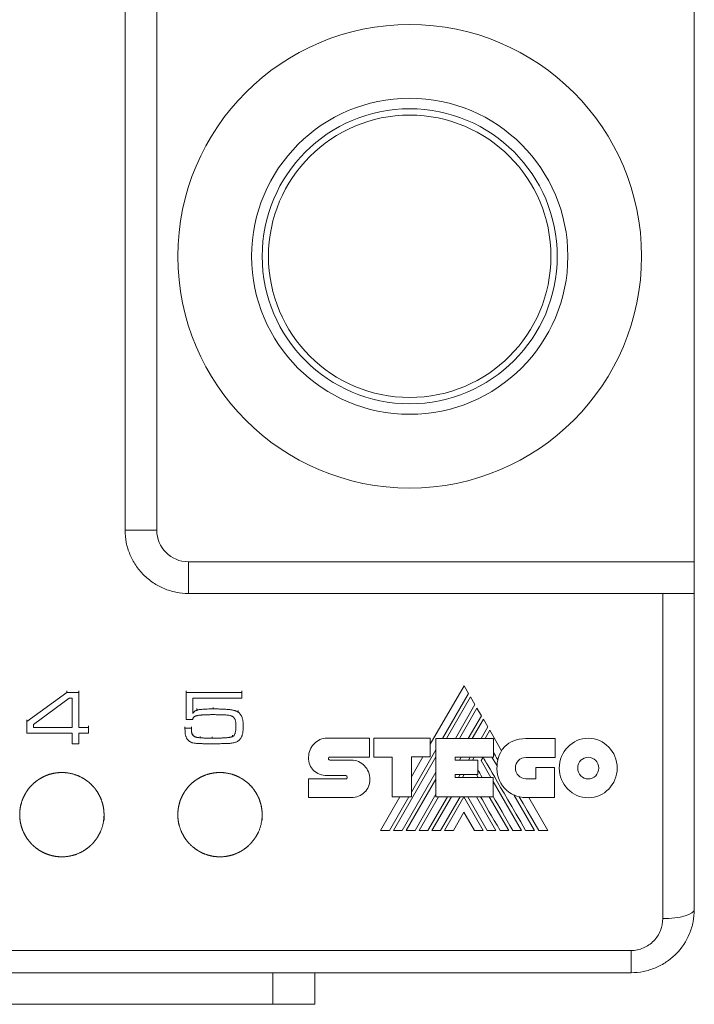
# Model space of a CAD drawing. Header units: millimetres. Extents: x 72 to 355, y 122 to 200.
# Tile 3 of 5: x 208 to 240, y 122 to 168. Entities that reach past the tile are written whole.
import ezdxf

# ---------------------------------------------------------------- set-up
doc = ezdxf.new("R2010")
doc.units = ezdxf.units.MM
doc.linetypes.add('PHANTOM', pattern=[12.7, 6.35, -1.27, 1.27, -1.27, 1.27, -1.27])
doc.layers.add('___VS___', color=7, linetype='Continuous', lineweight=15)

msp = doc.modelspace()

# ---------------------------------------------------------------- linework, layer by layer
at = {"color": 7, "linetype": 'Continuous', "lineweight": 15}
for p, q in [((214.926, 200.046), (214.926, 144.046)), ((213.426, 198.995), (213.426, 144.046)), ((240.426, 142.546), (240.426, 197.046)), ((214.926, 144.046), (213.426, 144.046)), ((216.426, 142.546), (216.426, 141.046)), ((216.426, 142.546), (240.426, 142.546)), ((240.426, 142.546), (240.426, 141.046)), ((216.426, 141.046), (238.926, 141.046)), ((238.926, 125.615), (238.926, 141.046)), ((240.426, 141.046), (240.426, 126.046)), ((229.503, 136.663), (227.9, 133.889)), ((229.717, 136.297), (229.503, 136.663)), ((208.769, 134.972), (210.662, 136.341)), ((210.778, 136.07), (209.082, 134.823)), ((210.662, 136.418), (210.662, 136.341)), ((210.662, 136.341), (211.235, 136.341)), ((210.922, 136.07), (210.778, 136.07)), ((210.922, 134.684), (210.922, 136.07)), ((211.235, 136.418), (211.235, 136.341)), ((211.235, 136.341), (211.235, 134.684)), ((216.321, 136.418), (216.321, 136.341)), ((216.321, 136.341), (218.96, 136.341)), ((216.321, 135.056), (216.321, 136.341)), ((218.96, 136.07), (216.634, 136.07)), ((216.634, 136.07), (216.634, 135.354)), ((218.96, 136.418), (218.96, 136.341)), ((218.96, 136.341), (218.96, 136.07)), ((228.487, 134.167), (229.717, 136.297)), ((229.812, 136.131), (228.678, 134.167)), ((230.021, 135.77), (229.812, 136.131)), ((216.831, 135.578), (216.831, 135.506)), ((217.596, 135.636), (217.596, 135.563)), ((229.095, 134.167), (230.021, 135.77)), ((230.114, 135.607), (229.284, 134.167)), ((230.325, 135.243), (230.114, 135.607)), ((216.634, 135.056), (216.321, 135.056)), ((218.787, 135.483), (218.787, 135.411)), ((229.703, 134.167), (230.325, 135.243)), ((230.419, 135.082), (229.891, 134.167)), ((230.632, 134.71), (230.419, 135.082)), ((208.769, 135.043), (208.769, 134.972)), ((208.769, 134.413), (208.769, 134.972)), ((209.082, 134.823), (209.082, 134.684)), ((209.082, 134.684), (210.922, 134.684)), ((211.235, 134.684), (211.686, 134.684)), ((211.686, 134.754), (211.686, 134.684)), ((211.686, 134.684), (211.686, 134.413)), ((216.264, 134.72), (216.264, 134.65)), ((216.264, 134.65), (216.569, 134.65)), ((216.569, 134.72), (216.569, 134.65)), ((219.03, 134.803), (219.03, 134.733)), ((230.317, 134.167), (230.632, 134.71)), ((210.922, 134.413), (208.769, 134.413)), ((210.922, 133.906), (210.922, 134.413)), ((211.686, 134.413), (211.235, 134.413)), ((211.235, 134.413), (211.235, 133.906)), ((216.644, 134.379), (216.644, 134.31)), ((216.989, 134.263), (216.989, 134.194)), ((217.555, 134.245), (217.555, 134.176)), ((218.517, 134.318), (218.517, 134.249)), ((223.012, 134.178), (225.026, 134.178)), ((225.026, 134.178), (225.026, 133.279)), ((225.226, 133.279), (225.226, 134.174)), ((225.226, 134.174), (227.9, 134.174)), ((227.9, 134.174), (227.9, 133.286)), ((228.171, 131.398), (228.171, 134.167)), ((228.171, 134.167), (230.903, 134.167)), ((230.723, 134.553), (230.5, 134.167)), ((231.283, 133.581), (230.723, 134.553)), ((230.903, 134.167), (230.903, 133.271)), ((232.428, 134.159), (233.83, 134.159)), ((233.83, 134.159), (233.83, 133.26)), ((211.235, 133.906), (210.922, 133.906)), ((223.128, 133.279), (225.026, 133.279)), ((226.095, 133.279), (225.226, 133.279)), ((226.095, 131.398), (226.095, 133.279)), ((226.155, 129.797), (228.171, 133.29)), ((227.009, 131.606), (228.171, 133.619)), ((227.9, 133.286), (227.009, 133.286)), ((227.009, 131.398), (227.009, 133.286)), ((227.552, 133.286), (227.009, 132.346)), ((229.078, 133.271), (230.903, 133.271)), ((229.078, 133.271), (229.078, 133.125)), ((229.289, 133.125), (229.374, 133.271)), ((229.713, 133.125), (229.798, 133.271)), ((229.898, 133.125), (229.983, 133.271)), ((230.316, 133.112), (230.408, 133.271)), ((230.829, 133.271), (231.067, 132.86)), ((233.83, 133.26), (232.428, 133.26)), ((223.132, 133.14), (224.155, 133.14)), ((229.078, 133.125), (230.165, 133.125)), ((230.165, 133.125), (230.165, 132.448)), ((230.316, 133.112), (230.779, 132.312)), ((232.912, 132.252), (232.912, 132.786)), ((232.912, 132.786), (233.8, 132.786)), ((233.8, 132.786), (233.8, 131.356)), ((222.129, 132.248), (223.899, 132.248)), ((223.899, 132.399), (223.014, 132.399)), ((226.572, 129.797), (228.171, 132.567)), ((229.078, 132.448), (230.165, 132.448)), ((229.078, 132.448), (229.078, 132.312)), ((229.078, 132.312), (230.888, 132.312)), ((229.242, 132.312), (229.321, 132.448)), ((229.429, 132.312), (229.507, 132.448)), ((230.09, 132.448), (230.168, 132.312)), ((230.888, 131.398), (230.888, 132.312)), ((232.428, 132.252), (232.912, 132.252)), ((226.764, 129.797), (228.171, 132.238)), ((230.888, 132.124), (232.233, 129.797)), ((224.155, 131.36), (222.129, 131.36)), ((226.461, 131.398), (225.536, 129.797)), ((225.965, 129.797), (226.889, 131.398)), ((226.095, 131.398), (227.009, 131.398)), ((227.178, 129.797), (228.171, 131.516)), ((227.367, 129.797), (228.292, 131.398)), ((227.785, 129.797), (228.712, 131.398)), ((227.976, 129.797), (228.901, 131.398)), ((228.171, 131.398), (230.888, 131.398)), ((228.394, 129.797), (229.322, 131.398)), ((228.583, 129.797), (229.499, 131.386)), ((230.415, 129.797), (229.499, 131.386)), ((230.606, 129.797), (229.677, 131.398)), ((230.092, 131.398), (231.019, 129.797)), ((230.697, 131.398), (231.624, 129.797)), ((231.865, 131.481), (232.838, 129.797)), ((233.8, 131.356), (232.436, 131.356)), ((233.47, 129.797), (232.569, 131.356)), ((229.499, 130.66), (228.997, 129.797)), ((229.499, 130.66), (229.998, 129.797)), ((183.426, 124.097), (237.426, 124.097)), ((237.426, 124.097), (237.426, 123.046)), ((237.426, 123.046), (183.426, 123.046)), ((220.426, 121.546), (220.426, 123.046)), ((222.426, 121.546), (222.426, 123.046)), ((220.426, 121.546), (185.426, 121.546)), ((222.426, 121.546), (220.426, 121.546))]:
    msp.add_line(p, q, dxfattribs=at)
at = {"color": 7, "linetype": 'Continuous', "lineweight": 15, "flags": 128}
for points in [[(233.045, 129.797), (232.763, 130.284), (232.498, 130.74), (232.304, 131.076), (232.12, 131.392)], [(238.926, 125.615), (239.218, 125.623), (239.5, 125.648), (239.759, 125.688), (239.986, 125.741), (240.173, 125.806), (240.311, 125.881), (240.397, 125.962), (240.426, 126.046)]]:
    msp.add_lwpolyline(points, dxfattribs=at)
at = {"color": 7, "linetype": 'Continuous', "lineweight": 15}
for radius in [11, 7.5, 7, 6.7]:
    msp.add_circle((226.926, 157.046), radius, dxfattribs=at)
for centre, radius, start, end in [((216.426, 144.046), 1.5, 180, 270), ((232.593, 132.795), 1.528, 149.0381, 166.8386), ((232.436, 132.732), 1.375, 174.6401, 270)]:
    msp.add_arc(centre, radius, start, end, dxfattribs=at)
for points, knots in [([(216.426, 141.046), (216.226, 141.046), (216.03, 141.066), (215.645, 141.143), (215.454, 141.201), (215.09, 141.353), (214.917, 141.445), (214.591, 141.664), (214.437, 141.791), (214.161, 142.068), (214.038, 142.219), (213.819, 142.547), (213.727, 142.72), (213.579, 143.08), (213.521, 143.268), (213.445, 143.654), (213.426, 143.849), (213.426, 144.046)], [0, 0, 0, 0, 0.125, 0.125, 0.25, 0.25, 0.375, 0.375, 0.5, 0.5, 0.625, 0.625, 0.75, 0.75, 0.875, 0.875, 1, 1, 1, 1]), ([(238.926, 141.046), (239.025, 141.046), (239.123, 141.046), (239.316, 141.046), (239.412, 141.046), (239.594, 141.046), (239.68, 141.046), (239.844, 141.046), (239.921, 141.046), (240.127, 141.046), (240.238, 141.046), (240.386, 141.046), (240.426, 141.046), (240.426, 141.046)], [0, 0, 0, 0, 0.125, 0.125, 0.25, 0.25, 0.375, 0.375, 0.5, 0.5, 0.75, 0.75, 1, 1, 1, 1]), ([(216.831, 135.506), (216.848, 135.51), (216.884, 135.521), (216.947, 135.532), (217.023, 135.541), (217.112, 135.55), (217.214, 135.556), (217.33, 135.56), (217.459, 135.562), (217.549, 135.563), (217.596, 135.563)], [0, 0, 0, 0, 0.066731, 0.149287, 0.248113, 0.364999, 0.497826, 0.648117, 0.815261, 1, 1, 1, 1]), ([(217.596, 135.563), (217.64, 135.563), (217.724, 135.563), (217.845, 135.561), (217.959, 135.559), (218.063, 135.555), (218.159, 135.55), (218.246, 135.545), (218.325, 135.538), (218.396, 135.53), (218.461, 135.521), (218.52, 135.51), (218.575, 135.498), (218.626, 135.484), (218.673, 135.469), (218.715, 135.451), (218.753, 135.433), (218.776, 135.418), (218.787, 135.411)], [0, 0, 0, 0, 0.107281, 0.207418, 0.300868, 0.387196, 0.465971, 0.538106, 0.603627, 0.661678, 0.714969, 0.764588, 0.811327, 0.854492, 0.895206, 0.932653, 0.967636, 1, 1, 1, 1]), ([(216.634, 135.354), (216.649, 135.372), (216.677, 135.407), (216.727, 135.45), (216.777, 135.484), (216.813, 135.499), (216.831, 135.506)], [0, 0, 0, 0, 0.280786, 0.538335, 0.774312, 1, 1, 1, 1]), ([(216.716, 135.204), (216.705, 135.197), (216.683, 135.181), (216.66, 135.146), (216.642, 135.104), (216.637, 135.073), (216.634, 135.056)], [0, 0, 0, 0, 0.221756, 0.454405, 0.709655, 1, 1, 1, 1]), ([(217.524, 135.293), (217.497, 135.292), (217.444, 135.292), (217.368, 135.291), (217.295, 135.289), (217.226, 135.288), (217.162, 135.284), (217.101, 135.281), (217.045, 135.276), (216.992, 135.271), (216.944, 135.265), (216.899, 135.259), (216.859, 135.251), (216.823, 135.243), (216.79, 135.235), (216.762, 135.225), (216.737, 135.216), (216.723, 135.208), (216.716, 135.204)], [0, 0, 0, 0, 0.098813, 0.192327, 0.281213, 0.364813, 0.443829, 0.518247, 0.587473, 0.651481, 0.711609, 0.766568, 0.816512, 0.862043, 0.903223, 0.939715, 0.972108, 1, 1, 1, 1]), ([(218.499, 135.218), (218.483, 135.225), (218.446, 135.241), (218.381, 135.256), (218.301, 135.269), (218.223, 135.276), (218.151, 135.281), (218.087, 135.284), (218.014, 135.286), (217.932, 135.289), (217.842, 135.291), (217.744, 135.291), (217.636, 135.293), (217.562, 135.293), (217.524, 135.293)], [0, 0, 0, 0, 0.053676, 0.121507, 0.2043, 0.301888, 0.358834, 0.424558, 0.498523, 0.581861, 0.673441, 0.773287, 0.882509, 1, 1, 1, 1]), ([(218.682, 134.758), (218.682, 134.79), (218.681, 134.849), (218.674, 134.932), (218.662, 135.002), (218.644, 135.06), (218.62, 135.11), (218.587, 135.153), (218.547, 135.19), (218.515, 135.209), (218.499, 135.218)], [0, 0, 0, 0, 0.182663, 0.340536, 0.476455, 0.590041, 0.692576, 0.792596, 0.894492, 1, 1, 1, 1]), ([(218.787, 135.411), (218.807, 135.395), (218.848, 135.364), (218.9, 135.306), (218.942, 135.238), (218.969, 135.176), (218.987, 135.122), (218.998, 135.076), (219.008, 135.028), (219.016, 134.976), (219.022, 134.92), (219.026, 134.861), (219.029, 134.798), (219.029, 134.755), (219.03, 134.733)], [0, 0, 0, 0, 0.1018956, 0.2030901, 0.3074559, 0.4166862, 0.4745769, 0.5364589, 0.602715, 0.6734841, 0.7481015, 0.8274618, 0.911642, 1, 1, 1, 1]), ([(216.344, 134.178), (216.337, 134.191), (216.323, 134.216), (216.307, 134.257), (216.294, 134.299), (216.284, 134.345), (216.277, 134.401), (216.272, 134.47), (216.267, 134.555), (216.265, 134.616), (216.264, 134.65)], [0, 0, 0, 0, 0.088506, 0.178857, 0.269129, 0.363054, 0.473308, 0.616952, 0.792162, 1, 1, 1, 1]), ([(216.569, 134.65), (216.57, 134.625), (216.571, 134.578), (216.575, 134.515), (216.58, 134.463), (216.587, 134.422), (216.596, 134.389), (216.609, 134.359), (216.624, 134.332), (216.638, 134.317), (216.644, 134.31)], [0, 0, 0, 0, 0.212632, 0.391258, 0.537645, 0.649295, 0.741967, 0.830557, 0.916451, 1, 1, 1, 1]), ([(218.517, 134.249), (218.531, 134.257), (218.56, 134.271), (218.595, 134.307), (218.624, 134.352), (218.646, 134.409), (218.663, 134.477), (218.674, 134.558), (218.682, 134.653), (218.682, 134.722), (218.682, 134.758)], [0, 0, 0, 0, 0.083175, 0.168408, 0.261941, 0.366339, 0.489448, 0.635011, 0.80503, 1, 1, 1, 1]), ([(219.03, 134.733), (219.03, 134.707), (219.029, 134.656), (219.025, 134.582), (219.018, 134.513), (219.01, 134.449), (218.998, 134.39), (218.984, 134.335), (218.967, 134.286), (218.953, 134.255), (218.947, 134.24)], [0, 0, 0, 0, 0.155393, 0.302614, 0.439676, 0.567814, 0.687646, 0.799173, 0.903088, 1, 1, 1, 1]), ([(216.637, 133.956), (216.622, 133.96), (216.591, 133.968), (216.547, 133.985), (216.506, 134.006), (216.468, 134.032), (216.433, 134.062), (216.4, 134.097), (216.37, 134.135), (216.353, 134.164), (216.344, 134.178)], [0, 0, 0, 0, 0.125143, 0.247225, 0.36766, 0.488727, 0.61029, 0.735625, 0.865128, 1, 1, 1, 1]), ([(216.644, 134.31), (216.652, 134.301), (216.669, 134.284), (216.698, 134.263), (216.731, 134.246), (216.768, 134.231), (216.811, 134.22), (216.862, 134.21), (216.923, 134.201), (216.966, 134.196), (216.989, 134.194)], [0, 0, 0, 0, 0.094369, 0.190692, 0.290026, 0.393469, 0.511033, 0.65015, 0.813048, 1, 1, 1, 1]), ([(216.989, 134.194), (217.007, 134.192), (217.043, 134.189), (217.101, 134.186), (217.164, 134.183), (217.232, 134.18), (217.305, 134.179), (217.384, 134.177), (217.467, 134.177), (217.525, 134.177), (217.555, 134.176)], [0, 0, 0, 0, 0.093332, 0.195142, 0.306527, 0.42649, 0.555978, 0.695053, 0.842732, 1, 1, 1, 1]), ([(217.555, 134.176), (217.587, 134.177), (217.65, 134.177), (217.742, 134.177), (217.829, 134.179), (217.912, 134.181), (217.989, 134.183), (218.061, 134.186), (218.129, 134.19), (218.191, 134.195), (218.249, 134.199), (218.302, 134.205), (218.35, 134.21), (218.393, 134.217), (218.431, 134.224), (218.464, 134.232), (218.493, 134.239), (218.509, 134.246), (218.517, 134.249)], [0, 0, 0, 0, 0.1002348, 0.1954299, 0.2850396, 0.3701833, 0.4502892, 0.5248398, 0.5949448, 0.6595373, 0.7191068, 0.774268, 0.8239282, 0.8687601, 0.9086277, 0.9438029, 0.9741082, 1, 1, 1, 1]), ([(218.947, 134.24), (218.935, 134.217), (218.911, 134.172), (218.867, 134.114), (218.817, 134.064), (218.76, 134.023), (218.694, 133.991), (218.619, 133.965), (218.533, 133.945), (218.472, 133.938), (218.439, 133.934)], [0, 0, 0, 0, 0.125844, 0.243678, 0.356519, 0.465728, 0.579148, 0.704654, 0.84483, 1, 1, 1, 1]), ([(217.619, 133.906), (217.569, 133.907), (217.475, 133.909), (217.341, 133.91), (217.224, 133.913), (217.123, 133.915), (217.037, 133.916), (216.969, 133.919), (216.916, 133.92), (216.847, 133.923), (216.755, 133.932), (216.677, 133.948), (216.637, 133.956)], [0, 0, 0, 0, 0.151585, 0.287181, 0.406256, 0.509341, 0.595883, 0.665911, 0.719396, 0.75691, 0.876021, 1, 1, 1, 1]), ([(218.439, 133.934), (218.425, 133.933), (218.391, 133.93), (218.332, 133.927), (218.255, 133.924), (218.161, 133.92), (218.05, 133.917), (217.921, 133.914), (217.776, 133.909), (217.673, 133.907), (217.619, 133.906)], [0, 0, 0, 0, 0.051669, 0.12443, 0.217642, 0.332658, 0.468114, 0.624055, 0.801803, 1, 1, 1, 1]), ([(212.426, 130.286), (212.426, 130.676), (212.413, 130.804), (212.364, 131.056), (212.326, 131.181), (212.228, 131.422), (212.168, 131.536), (212.025, 131.753), (211.942, 131.857), (211.758, 132.043), (211.658, 132.127), (211.44, 132.275), (211.322, 132.339), (210.957, 132.492), (210.689, 132.546), (210.292, 132.546), (210.158, 132.532), (209.897, 132.48), (209.771, 132.441), (209.527, 132.338), (209.409, 132.273), (209.192, 132.126), (209.091, 132.042), (208.906, 131.853), (208.824, 131.751), (208.682, 131.534), (208.621, 131.417), (208.523, 131.177), (208.487, 131.053), (208.438, 130.8), (208.425, 130.67), (208.426, 130.413), (208.438, 130.285), (208.489, 130.031), (208.526, 129.907), (208.672, 129.55), (208.819, 129.327), (209.092, 129.05), (209.194, 128.965), (209.412, 128.817), (209.528, 128.754), (209.771, 128.652), (209.9, 128.612), (210.159, 128.559), (210.291, 128.546), (210.692, 128.546), (210.957, 128.6), (211.324, 128.754), (211.439, 128.817), (211.657, 128.965), (211.759, 129.05), (212.034, 129.329), (212.179, 129.551), (212.374, 130.028), (212.426, 130.286), (212.426, 130.676)], [-0.0625, -0.0625, 0, 0, 0.03125, 0.03125, 0.0625, 0.0625, 0.09375, 0.09375, 0.125, 0.125, 0.15625, 0.15625, 0.1875, 0.1875, 0.25, 0.25, 0.28125, 0.28125, 0.3125, 0.3125, 0.34375, 0.34375, 0.375, 0.375, 0.40625, 0.40625, 0.4375, 0.4375, 0.46875, 0.46875, 0.5, 0.5, 0.53125, 0.53125, 0.5625, 0.5625, 0.625, 0.625, 0.65625, 0.65625, 0.6875, 0.6875, 0.71875, 0.71875, 0.75, 0.75, 0.8125, 0.8125, 0.84375, 0.84375, 0.875, 0.875, 0.9375, 0.9375, 1, 1, 1.03125, 1.03125]), ([(219.926, 130.286), (219.926, 130.676), (219.913, 130.804), (219.864, 131.056), (219.826, 131.181), (219.728, 131.422), (219.668, 131.536), (219.525, 131.753), (219.442, 131.857), (219.258, 132.043), (219.158, 132.127), (218.94, 132.275), (218.822, 132.339), (218.457, 132.492), (218.189, 132.546), (217.792, 132.546), (217.658, 132.532), (217.397, 132.48), (217.271, 132.441), (217.027, 132.338), (216.909, 132.273), (216.692, 132.126), (216.591, 132.042), (216.406, 131.853), (216.324, 131.751), (216.182, 131.534), (216.121, 131.417), (216.023, 131.177), (215.987, 131.053), (215.938, 130.8), (215.925, 130.67), (215.926, 130.413), (215.938, 130.285), (215.989, 130.031), (216.026, 129.907), (216.172, 129.55), (216.319, 129.327), (216.592, 129.05), (216.694, 128.965), (216.912, 128.817), (217.028, 128.754), (217.271, 128.652), (217.4, 128.612), (217.659, 128.559), (217.791, 128.546), (218.192, 128.546), (218.457, 128.6), (218.824, 128.754), (218.939, 128.817), (219.157, 128.965), (219.259, 129.05), (219.534, 129.329), (219.679, 129.551), (219.874, 130.028), (219.926, 130.286), (219.926, 130.676)], [-0.0625, -0.0625, 0, 0, 0.03125, 0.03125, 0.0625, 0.0625, 0.09375, 0.09375, 0.125, 0.125, 0.15625, 0.15625, 0.1875, 0.1875, 0.25, 0.25, 0.28125, 0.28125, 0.3125, 0.3125, 0.34375, 0.34375, 0.375, 0.375, 0.40625, 0.40625, 0.4375, 0.4375, 0.46875, 0.46875, 0.5, 0.5, 0.53125, 0.53125, 0.5625, 0.5625, 0.625, 0.625, 0.65625, 0.65625, 0.6875, 0.6875, 0.71875, 0.71875, 0.75, 0.75, 0.8125, 0.8125, 0.84375, 0.84375, 0.875, 0.875, 0.9375, 0.9375, 1, 1, 1.03125, 1.03125]), ([(240.426, 126.046), (240.426, 125.849), (240.406, 125.655), (240.33, 125.271), (240.273, 125.081), (240.05, 124.541), (239.828, 124.207), (239.415, 123.792), (239.261, 123.665), (238.934, 123.445), (238.761, 123.353), (238.398, 123.201), (238.206, 123.143), (237.821, 123.066), (237.625, 123.046), (237.426, 123.046)], [0, 0, 0, 0, 0.125, 0.125, 0.25, 0.25, 0.5, 0.5, 0.625, 0.625, 0.75, 0.75, 0.875, 0.875, 1, 1, 1, 1]), ([(237.426, 124.097), (237.528, 124.097), (237.628, 124.107), (237.824, 124.148), (237.922, 124.179), (238.198, 124.298), (238.364, 124.414), (238.637, 124.698), (238.744, 124.866), (238.888, 125.226), (238.926, 125.42), (238.926, 125.615)], [0, 0, 0, 0, 0.125, 0.125, 0.25, 0.25, 0.5, 0.5, 0.75, 0.75, 1, 1, 1, 1])]:
    msp.add_open_spline(points, degree=3, knots=knots, dxfattribs=at)
for points in [[(222.388, 133.912), (222.548, 134.076), (222.768, 134.178), (223.012, 134.178)], [(231.44, 133.78), (231.669, 134.015), (231.999, 134.159), (232.428, 134.159)], [(234.423, 133.756), (234.671, 134.012), (235.014, 134.171), (235.393, 134.171)], [(235.393, 134.171), (235.772, 134.171), (236.116, 134.012), (236.365, 133.756)], [(222.129, 133.274), (222.13, 133.522), (222.228, 133.748), (222.388, 133.912)], [(231.283, 133.581), (231.329, 133.653), (231.381, 133.72), (231.44, 133.78)], [(234.022, 132.758), (234.022, 133.148), (234.175, 133.501), (234.423, 133.756)], [(236.365, 133.756), (236.614, 133.5), (236.768, 133.147), (236.768, 132.758)], [(222.363, 132.648), (222.215, 132.794), (222.126, 133.002), (222.129, 133.273)], [(223.093, 133.26), (223.081, 133.244), (223.074, 133.223), (223.074, 133.202)], [(223.074, 133.202), (223.074, 133.185), (223.081, 133.169), (223.092, 133.157)], [(223.128, 133.279), (223.115, 133.279), (223.103, 133.271), (223.093, 133.26)], [(232.425, 129.797), (231.142, 132.007), (230.472, 133.165), (230.414, 133.271)], [(231.106, 133.142), (231.026, 133.281), (230.958, 133.398), (230.903, 133.494)], [(232.428, 133.26), (232.294, 133.26), (232.172, 133.204), (232.084, 133.114)], [(235.393, 133.275), (235.255, 133.275), (235.131, 133.218), (235.041, 133.125)], [(235.747, 133.124), (235.656, 133.217), (235.531, 133.275), (235.393, 133.275)], [(223.092, 133.157), (223.102, 133.147), (223.116, 133.14), (223.132, 133.14)], [(224.155, 133.14), (224.398, 133.14), (224.618, 133.035), (224.778, 132.867)], [(224.778, 132.867), (224.938, 132.699), (225.037, 132.467), (225.037, 132.216)], [(231.067, 132.86), (231.073, 132.957), (231.085, 133.052), (231.106, 133.142)], [(232.084, 133.114), (231.996, 133.023), (231.941, 132.897), (231.941, 132.758)], [(231.941, 132.758), (231.941, 132.617), (231.996, 132.491), (232.084, 132.399)], [(234.422, 131.762), (234.175, 132.017), (234.022, 132.368), (234.022, 132.758)], [(235.041, 133.125), (234.95, 133.031), (234.894, 132.901), (234.894, 132.758)], [(234.894, 132.758), (234.894, 132.615), (234.95, 132.485), (235.041, 132.391)], [(235.895, 132.758), (235.895, 132.901), (235.839, 133.03), (235.747, 133.124)], [(235.747, 132.392), (235.839, 132.486), (235.895, 132.615), (235.895, 132.758)], [(236.768, 132.758), (236.768, 132.369), (236.614, 132.017), (236.366, 131.762)], [(223.014, 132.399), (222.758, 132.405), (222.526, 132.488), (222.363, 132.648)], [(223.939, 132.377), (223.929, 132.39), (223.915, 132.399), (223.899, 132.399)], [(223.899, 132.248), (223.916, 132.248), (223.931, 132.255), (223.942, 132.267)], [(223.962, 132.318), (223.962, 132.339), (223.953, 132.361), (223.939, 132.377)], [(223.942, 132.267), (223.954, 132.28), (223.962, 132.298), (223.962, 132.318)], [(230.363, 132.312), (230.277, 132.462), (230.211, 132.577), (230.165, 132.657)], [(232.084, 132.399), (232.172, 132.308), (232.294, 132.252), (232.428, 132.252)], [(235.041, 132.391), (235.131, 132.298), (235.255, 132.241), (235.393, 132.241)], [(235.393, 132.241), (235.531, 132.241), (235.656, 132.298), (235.747, 132.392)], [(225.037, 132.216), (225.037, 131.972), (224.941, 131.76), (224.784, 131.608)], [(224.784, 131.608), (224.624, 131.453), (224.401, 131.36), (224.155, 131.36)], [(231.21, 129.797), (230.82, 130.47), (230.511, 131.003), (230.283, 131.398)], [(231.816, 129.797), (231.447, 130.433), (231.138, 130.968), (230.888, 131.402)], [(235.393, 131.349), (235.014, 131.349), (234.671, 131.507), (234.422, 131.762)], [(236.366, 131.762), (236.116, 131.507), (235.772, 131.349), (235.393, 131.349)]]:
    msp.add_open_spline(points, degree=3, dxfattribs=at)
at = {"layer": '___VS___', "linetype": 'PHANTOM'}
for p, q in [((222.129, 132.248), (222.129, 131.36)), ((225.536, 129.797), (225.965, 129.797)), ((226.155, 129.797), (226.572, 129.797)), ((226.764, 129.797), (227.178, 129.797)), ((227.367, 129.797), (227.785, 129.797)), ((227.976, 129.797), (228.394, 129.797)), ((228.583, 129.797), (228.997, 129.797)), ((229.998, 129.797), (230.415, 129.797)), ((230.606, 129.797), (231.019, 129.797)), ((231.21, 129.797), (231.624, 129.797)), ((231.816, 129.797), (232.233, 129.797)), ((232.425, 129.797), (232.838, 129.797)), ((233.045, 129.797), (233.47, 129.797))]:
    msp.add_line(p, q, dxfattribs=at)

doc.saveas('drawing.dxf')
